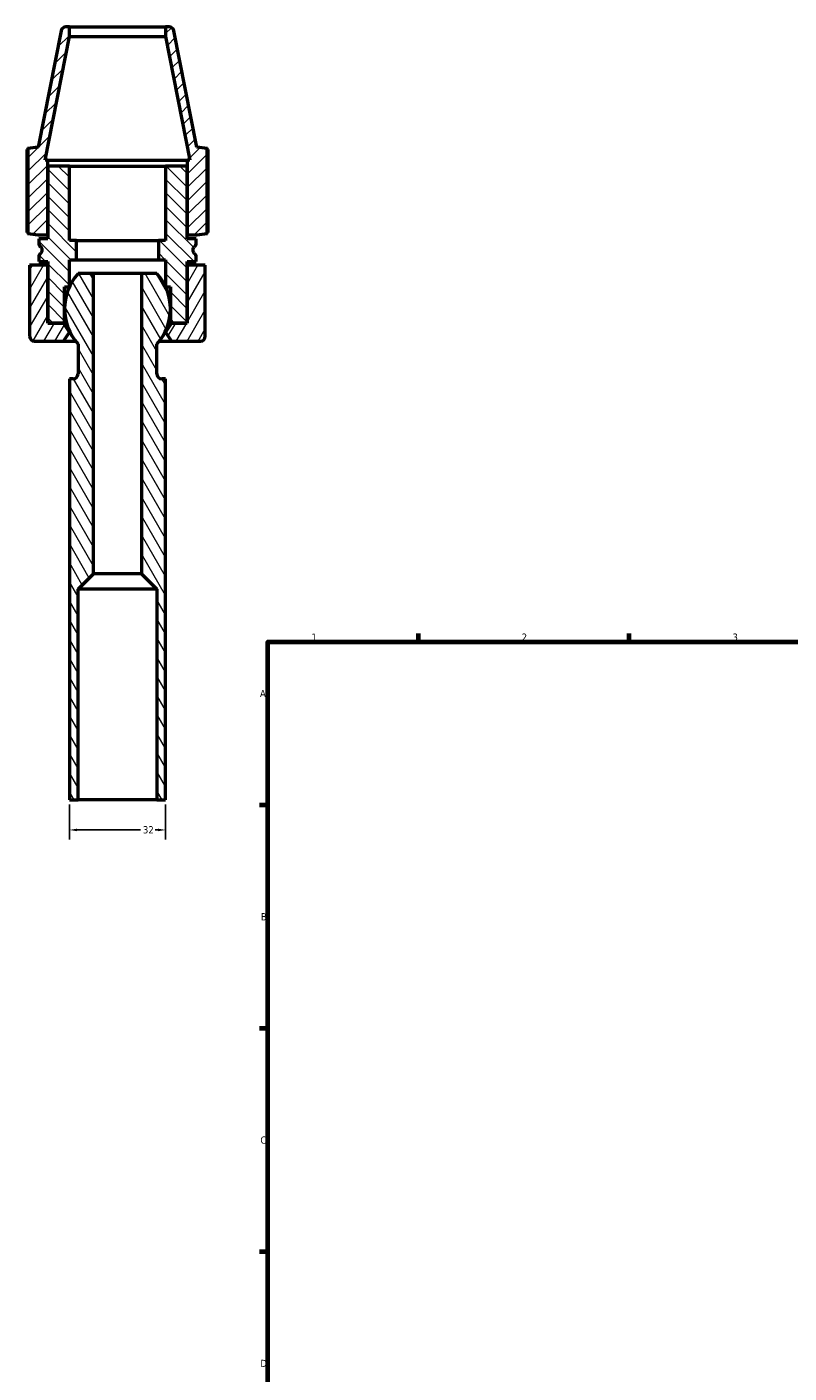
# Model space of a CAD drawing. Header units: millimetres. Extents: x -159 to 907, y -211 to 797.
# Tile 3 of 6: x -60 to 193, y 331 to 779. Entities that reach past the tile are written whole.
import ezdxf

# ---------------------------------------------------------------- set-up
doc = ezdxf.new("R2010")
doc.units = ezdxf.units.MM
for name, color, linetype, lineweight in [('Border (ANSI)', 7, 'Continuous', 70), ('Dimension (ANSI)', 7, 'Continuous', 25), ('Hatch (ANSI)', 7, 'Continuous', 18), ('Visible (ANSI)', 7, 'Continuous', 50)]:
    doc.layers.add(name, color=color, linetype=linetype, lineweight=lineweight)
doc.styles.add('Note Text (ANSI)', font='tahoma.ttf')
doc.dimstyles.new('Default - mm (ANSI)', dxfattribs={"dimtxt": 2.4, "dimasz": 2.5, "dimexe": 3.175, "dimexo": 1.6002, "dimgap": 0.8, "dimtad": 0, "dimtoh": 1, "dimdec": 0, "dimrnd": 1e-08, "dimzin": 4, "dimdsep": 46, "dimtxsty": 'Note Text (ANSI)', "dimcen": 0.09, "dimdle": 10, "dimclrd": 256, "dimclre": 256, "dimclrt": 5, "dimadec": 1, "dimazin": 1, "dimtfac": 1.27, "dimtofl": 0, "dimtmove": 0, "dimatfit": 3, "dimfxl": 1, "dimtolj": 1, "dimtzin": 4, "dimlwd": -1, "dimlwe": -1, "dimarcsym": 0})

# ---------------------------------------------------------------- blocks, each defined once
blk = doc.blocks.new('Borders Default Border')
at = {"layer": 'Border (ANSI)'}
for p, q in [((70.08, 574), (70.08, 576.8)), ((140.17, 574), (140.17, 576.8)), ((20, 519.75), (17.2, 519.75)), ((20, 445.5), (17.2, 445.5)), ((20, 371.25), (17.2, 371.25))]:
    blk.add_line(p, q, dxfattribs=at)
at = {"layer": 'Border (ANSI)', "flags": 128}
blk.add_lwpolyline([(20, 20), (20, 574), (821, 574), (821, 20), (20, 20)], dxfattribs=at)
at = {"layer": 'Border (ANSI)', "color": 5, "true_color": 0x0000ff, "char_height": 2.4, "attachment_point": 7, "style": 'Note Text (ANSI)'}
for s, insert in [('1', (34.5, 574.4)), ('2', (104.4, 574.4)), ('3', (174.46, 574.35)), ('A', (17.38, 555.68)), ('B', (17.67, 481.43)), ('C', (17.51, 407.13)), ('D', (17.52, 332.93))]:
    blk.add_mtext(s, dxfattribs=dict(at, insert=insert))
blk = doc.blocks.new('*D7')
at = {"layer": 'Defpoints', "color": 0, "transparency": 16777216}
for p in [(-46, 521.5), (-14, 521.5), (-14, 511.5)]:
    blk.add_point(p, dxfattribs=at)
at = {"layer": 'Dimension (ANSI)', "transparency": 16777216}
for p, q in [((-46, 519.9), (-46, 508.32)), ((-14, 519.9), (-14, 508.32)), ((-43.5, 511.5), (-22.35, 511.5)), ((-16.5, 511.5), (-17.45, 511.5))]:
    blk.add_line(p, q, dxfattribs=at)
for points in [[(-43.5, 511.92), (-43.5, 511.08), (-46, 511.5)], [(-16.5, 511.92), (-16.5, 511.08), (-14, 511.5)]]:
    blk.add_solid(points, dxfattribs=at)
at = {"layer": 'Dimension (ANSI)', "color": 5, "transparency": 16777216, "insert": (-21.55, 512.75), "char_height": 2.4, "attachment_point": 1, "style": 'Note Text (ANSI)'}
blk.add_mtext('\\A1;32', dxfattribs=at)

msp = doc.modelspace()

# ---------------------------------------------------------------- hatches: boundary and pattern name
at = {"layer": 'Hatch (ANSI)'}
h = msp.add_hatch(dxfattribs=at)
h.set_pattern_fill('ANSI31', color=256, scale=25.4, style=0)
h.set_pattern_definition([(45, (0, 0), (-2.245064, 2.245064), [])])
edge = h.paths.add_edge_path()
edge.add_line((-3.6, 709.37), (-0.24, 709.85))
edge.add_line((-0.24, 709.85), (-0.24, 738.09))
edge.add_line((-0.24, 738.09), (-3.6, 738.56))
edge.add_line((-3.6, 738.56), (-11.22, 777.21))
edge.add_ellipse((-12.79, 776.9), major_axis=(-0.31, 1.57), ratio=1, start_angle=270, end_angle=348.8453)
edge.add_line((-12.79, 778.5), (-14, 778.5))
edge.add_line((-14, 778.5), (-14, 775.3))
edge.add_line((-14, 775.3), (-5.9, 734.22))
edge.add_line((-5.9, 734.22), (-6.8, 734.22))
edge.add_line((-6.8, 734.22), (-6.8, 732.22))
edge.add_line((-6.8, 732.22), (-6.8, 709.37))
edge.add_line((-6.8, 709.37), (-3.6, 709.37))
edge = h.paths.add_edge_path()
edge.add_line((-59.76, 709.85), (-56.4, 709.37))
edge.add_line((-56.4, 709.37), (-53.2, 709.37))
edge.add_line((-53.2, 709.37), (-53.2, 732.22))
edge.add_line((-53.2, 732.22), (-53.2, 734.22))
edge.add_line((-53.2, 734.22), (-54.1, 734.22))
edge.add_line((-54.1, 734.22), (-46, 775.3))
edge.add_line((-46, 775.3), (-46, 778.5))
edge.add_line((-46, 778.5), (-47.21, 778.5))
edge.add_ellipse((-47.21, 776.9), major_axis=(-1.6, 0), ratio=1, start_angle=270, end_angle=348.8453)
edge.add_line((-48.78, 777.21), (-56.4, 738.56))
edge.add_line((-56.4, 738.56), (-59.76, 738.09))
edge.add_line((-59.76, 738.09), (-59.76, 709.85))
h = msp.add_hatch(dxfattribs=at)
h.set_pattern_fill('ANSI31', color=256, scale=25.4, angle=90.0002, style=0)
h.set_pattern_definition([(135.0002, (0, 0), (-2.245056, -2.245072), [])])
edge = h.paths.add_edge_path()
edge.add_line((-6.8, 708.09), (-6.8, 709.37))
edge.add_line((-6.8, 709.37), (-6.8, 732.22))
edge.add_line((-6.8, 732.22), (-14, 732.22))
edge.add_line((-14, 732.22), (-14, 707.5))
edge.add_line((-14, 707.5), (-16.4, 707.5))
edge.add_line((-16.4, 707.5), (-16.4, 701.11))
edge.add_line((-16.4, 701.11), (-14, 701.11))
edge.add_line((-14, 701.11), (-14, 692.1))
edge.add_line((-14, 692.1), (-12.4, 692.1))
edge.add_line((-12.4, 692.1), (-12.4, 680.04))
edge.add_line((-12.4, 680.04), (-12, 680.04))
edge.add_line((-12, 680.04), (-6.8, 680.04))
edge.add_line((-6.8, 680.04), (-6.8, 699.24))
edge.add_line((-6.8, 699.24), (-6.8, 700.52))
edge.add_line((-6.8, 700.52), (-3.8, 700.52))
edge.add_line((-3.8, 700.52), (-3.8, 701.9))
edge.add_ellipse((-5.4, 701.9), major_axis=(0, 1.6), ratio=1, start_angle=270, end_angle=318.8324)
edge.add_spline(control_points=[(-4.35, 703.1), (-4.45, 703.19), (-4.55, 703.3), (-4.71, 703.54), (-4.77, 703.67), (-4.88, 704.01), (-4.9, 704.21), (-4.87, 704.63), (-4.82, 704.83), (-4.63, 705.21), (-4.5, 705.37), (-4.35, 705.51)], knot_values=[-0.273448, -0.273448, -0.273448, -0.273448, -0.230479, -0.230479, -0.187509, -0.187509, -0.125006, -0.125006, -0.062503, -0.062503, 0, 0, 0, 0], degree=3, periodic=0)
edge.add_ellipse((-5.4, 706.71), major_axis=(1.2, 1.05), ratio=1, start_angle=270, end_angle=318.8324)
edge.add_line((-3.8, 706.71), (-3.8, 708.09))
edge.add_line((-3.8, 708.09), (-6.8, 708.09))
edge = h.paths.add_edge_path()
edge.add_line((-53.2, 732.22), (-53.2, 709.37))
edge.add_line((-53.2, 709.37), (-53.2, 708.09))
edge.add_line((-53.2, 708.09), (-56.2, 708.09))
edge.add_line((-56.2, 708.09), (-56.2, 706.71))
edge.add_ellipse((-54.6, 706.71), major_axis=(0, -1.6), ratio=1, start_angle=270, end_angle=318.8324)
edge.add_spline(control_points=[(-55.65, 705.51), (-55.55, 705.42), (-55.45, 705.31), (-55.29, 705.07), (-55.23, 704.94), (-55.12, 704.6), (-55.1, 704.4), (-55.13, 703.98), (-55.18, 703.78), (-55.37, 703.4), (-55.5, 703.24), (-55.65, 703.1)], knot_values=[-0.273448, -0.273448, -0.273448, -0.273448, -0.230479, -0.230479, -0.187509, -0.187509, -0.125006, -0.125006, -0.062503, -0.062503, 0, 0, 0, 0], degree=3, periodic=0)
edge.add_ellipse((-54.6, 701.9), major_axis=(-1.2, -1.05), ratio=1, start_angle=270, end_angle=318.8324)
edge.add_line((-56.2, 701.9), (-56.2, 700.52))
edge.add_line((-56.2, 700.52), (-53.2, 700.52))
edge.add_line((-53.2, 700.52), (-53.2, 699.24))
edge.add_line((-53.2, 699.24), (-53.2, 680.04))
edge.add_line((-53.2, 680.04), (-48, 680.04))
edge.add_line((-48, 680.04), (-47.6, 680.04))
edge.add_line((-47.6, 680.04), (-47.6, 692.1))
edge.add_line((-47.6, 692.1), (-46, 692.1))
edge.add_line((-46, 692.1), (-46, 701.11))
edge.add_line((-46, 701.11), (-43.6, 701.11))
edge.add_line((-43.6, 701.11), (-43.6, 707.5))
edge.add_line((-43.6, 707.5), (-46, 707.5))
edge.add_line((-46, 707.5), (-46, 732.22))
edge.add_line((-46, 732.22), (-53.2, 732.22))
h = msp.add_hatch(dxfattribs=at)
h.set_pattern_fill('ANSI31', color=256, scale=25.4, angle=15, style=0)
h.set_pattern_definition([(60, (0, 0), (-2.74963, 1.587501), [])])
edge = h.paths.add_edge_path()
edge.add_ellipse((-57.6, 675.64), major_axis=(0, -1.6), ratio=1, start_angle=270, end_angle=360)
edge.add_line((-57.6, 674.04), (-48, 674.04))
edge.add_line((-48, 674.04), (-46, 677.04))
edge.add_line((-46, 677.04), (-48, 680.04))
edge.add_line((-48, 680.04), (-53.2, 680.04))
edge.add_line((-53.2, 680.04), (-53.2, 699.24))
edge.add_line((-53.2, 699.24), (-59.2, 699.24))
edge.add_line((-59.2, 699.24), (-59.2, 675.64))
edge = h.paths.add_edge_path()
edge.add_ellipse((-2.4, 675.64), major_axis=(1.6, 0), ratio=1, start_angle=270, end_angle=360)
edge.add_line((-0.8, 675.64), (-0.8, 699.24))
edge.add_line((-0.8, 699.24), (-6.8, 699.24))
edge.add_line((-6.8, 699.24), (-6.8, 680.04))
edge.add_line((-6.8, 680.04), (-12, 680.04))
edge.add_line((-12, 680.04), (-14, 677.04))
edge.add_line((-14, 677.04), (-12, 674.04))
edge.add_line((-12, 674.04), (-2.4, 674.04))
h = msp.add_hatch(dxfattribs=at)
h.set_pattern_fill('ANSI31', color=256, scale=25.4, angle=75.0002, style=0)
h.set_pattern_definition([(120.0002, (0, 0), (-2.749626, -1.587508), [])])
edge = h.paths.add_edge_path()
edge.add_line((-16.88, 696.5), (-22, 696.5))
edge.add_line((-22, 696.5), (-22, 596.62))
edge.add_line((-22, 596.62), (-16.88, 591.5))
edge.add_line((-16.88, 591.5), (-16.88, 521.5))
edge.add_line((-16.88, 521.5), (-14, 521.5))
edge.add_line((-14, 521.5), (-14, 661.5))
edge.add_line((-14, 661.5), (-15.28, 661.5))
edge.add_ellipse((-15.28, 663.1), major_axis=(-1.6, 0), ratio=1, start_angle=0, end_angle=90, ccw=False)
edge.add_line((-16.88, 663.1), (-16.88, 673.04))
edge.add_ellipse((-30, 684.77), major_axis=(11.73, 13.12), ratio=1, start_angle=270, end_angle=353.6037)
edge = h.paths.add_edge_path()
edge.add_line((-38, 696.5), (-43.12, 696.5))
edge.add_ellipse((-30, 684.77), major_axis=(-11.73, -13.12), ratio=1, start_angle=270, end_angle=353.6037)
edge.add_line((-43.12, 673.04), (-43.12, 663.1))
edge.add_ellipse((-44.72, 663.1), major_axis=(0, -1.6), ratio=1, start_angle=0, end_angle=90, ccw=False)
edge.add_line((-44.72, 661.5), (-46, 661.5))
edge.add_line((-46, 661.5), (-46, 521.5))
edge.add_line((-46, 521.5), (-43.12, 521.5))
edge.add_line((-43.12, 521.5), (-43.12, 591.5))
edge.add_line((-43.12, 591.5), (-38, 596.62))
edge.add_line((-38, 596.62), (-38, 696.5))

# ---------------------------------------------------------------- linework, layer by layer
at = {"layer": 'Visible (ANSI)'}
for p, q in [((-48.78, 777.21), (-56.4, 738.56)), ((-54.1, 734.22), (-46, 775.3)), ((-46, 778.5), (-47.21, 778.5)), ((-46, 775.3), (-46, 778.5)), ((-46, 778.5), (-14, 778.5)), ((-46, 775.3), (-14, 775.3)), ((-12.79, 778.5), (-14, 778.5)), ((-14, 778.5), (-14, 775.3)), ((-14, 775.3), (-5.9, 734.22)), ((-3.6, 738.56), (-11.22, 777.21)), ((-56.4, 738.56), (-59.76, 738.09)), ((-0.24, 738.09), (-3.6, 738.56)), ((-60.11, 737.77), (-60.11, 710.16)), ((-59.76, 738.09), (-59.76, 709.85)), ((-53.2, 734.22), (-54.1, 734.22)), ((-53.2, 709.37), (-53.2, 734.22)), ((-53.2, 734.22), (-6.8, 734.22)), ((-5.9, 734.22), (-6.8, 734.22)), ((-6.8, 734.22), (-6.8, 709.37)), ((-0.24, 709.85), (-0.24, 738.09)), ((0.11, 710.16), (0.11, 737.77)), ((-53.2, 732.22), (-53.2, 708.09)), ((-46, 732.22), (-53.2, 732.22)), ((-46, 707.5), (-46, 732.22)), ((-46, 732.22), (-14, 732.22)), ((-6.8, 732.22), (-14, 732.22)), ((-14, 732.22), (-14, 707.5)), ((-6.8, 708.09), (-6.8, 732.22)), ((-59.76, 709.85), (-56.4, 709.37)), ((-56.4, 709.37), (-53.2, 709.37)), ((-53.2, 708.09), (-56.2, 708.09)), ((-56.2, 708.09), (-56.2, 706.71)), ((-43.6, 707.5), (-46, 707.5)), ((-43.6, 701.11), (-43.6, 707.5)), ((-43.6, 707.5), (-16.4, 707.5)), ((-14, 707.5), (-16.4, 707.5)), ((-16.4, 707.5), (-16.4, 701.11)), ((-6.8, 709.37), (-3.6, 709.37)), ((-3.8, 708.09), (-6.8, 708.09)), ((-3.8, 706.71), (-3.8, 708.09)), ((-3.6, 709.37), (-0.24, 709.85)), ((-53.2, 699.24), (-59.2, 699.24)), ((-59.2, 699.24), (-59.2, 675.64)), ((-56.2, 701.9), (-56.2, 700.52)), ((-56.2, 700.52), (-53.2, 700.52)), ((-53.2, 700.52), (-53.2, 680.04)), ((-53.2, 680.04), (-53.2, 699.24)), ((-46, 692.1), (-46, 701.11)), ((-46, 701.11), (-43.6, 701.11)), ((-43.6, 701.11), (-16.4, 701.11)), ((-16.4, 701.11), (-14, 701.11)), ((-14, 701.11), (-14, 692.1)), ((-6.8, 680.04), (-6.8, 700.52)), ((-6.8, 700.52), (-3.8, 700.52)), ((-0.8, 699.24), (-6.8, 699.24)), ((-6.8, 699.24), (-6.8, 680.04)), ((-3.8, 700.52), (-3.8, 701.9)), ((-0.8, 675.64), (-0.8, 699.24)), ((-38, 696.5), (-43.12, 696.5)), ((-38, 596.62), (-38, 696.5)), ((-22, 696.5), (-38, 696.5)), ((-16.88, 696.5), (-22, 696.5)), ((-22, 696.5), (-22, 596.62)), ((-47.6, 680.04), (-47.6, 692.1)), ((-47.6, 692.1), (-46, 692.1)), ((-14, 692.1), (-12.4, 692.1)), ((-12.4, 692.1), (-12.4, 680.04)), ((-53.2, 680.04), (-47.6, 680.04)), ((-48, 680.04), (-53.2, 680.04)), ((-46, 677.04), (-48, 680.04)), ((-48, 674.04), (-46, 677.04)), ((-47.6, 680.04), (-46.95, 680.04)), ((-46, 677.04), (-45.81, 677.04)), ((-14.19, 677.04), (-14, 677.04)), ((-12, 680.04), (-14, 677.04)), ((-14, 677.04), (-12, 674.04)), ((-13.05, 680.04), (-12.4, 680.04)), ((-12.4, 680.04), (-6.8, 680.04)), ((-6.8, 680.04), (-12, 680.04)), ((-57.6, 674.04), (-48, 674.04)), ((-48, 674.04), (-43.95, 674.04)), ((-43.12, 673.04), (-43.12, 663.1)), ((-16.88, 663.1), (-16.88, 673.04)), ((-16.05, 674.04), (-12, 674.04)), ((-12, 674.04), (-2.4, 674.04)), ((-44.72, 661.5), (-46, 661.5)), ((-46, 661.5), (-46, 521.5)), ((-14, 661.5), (-15.28, 661.5)), ((-14, 521.5), (-14, 661.5)), ((-43.12, 591.5), (-38, 596.62)), ((-22, 596.62), (-38, 596.62)), ((-22, 596.62), (-16.88, 591.5)), ((-43.12, 521.5), (-43.12, 591.5)), ((-16.88, 591.5), (-43.12, 591.5)), ((-16.88, 591.5), (-16.88, 521.5)), ((-46, 521.5), (-43.12, 521.5)), ((-16.88, 521.5), (-43.12, 521.5)), ((-16.88, 521.5), (-14, 521.5))]:
    msp.add_line(p, q, dxfattribs=at)
for centre, radius, start, end in [((-47.21, 776.9), 1.6, 90, 168.8453), ((-12.79, 776.9), 1.6, 11.1547, 90), ((-54.6, 706.71), 1.6, 180, 228.8324), ((-54.6, 701.9), 1.6, 131.1676, 180), ((-5.4, 706.71), 1.6, 311.1676, 0), ((-5.4, 701.9), 1.6, 0, 48.8324), ((-30, 684.77), 17.6, 138.1982, 221.8018), ((-30, 684.77), 17.6, 318.1982, 41.8018), ((-57.6, 675.64), 1.6, 180, 270), ((-2.4, 675.64), 1.6, 270, 0), ((-44.72, 663.1), 1.6, 270, 0), ((-15.28, 663.1), 1.6, 180, 270)]:
    msp.add_arc(centre, radius, start, end, dxfattribs=at)
for points, weights in [([(-59.76, 737.85), (-59.93, 737.81), (-60.11, 737.77)], [1.00165851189, 1.00090305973, 1]), ([(0.11, 737.77), (-0.07, 737.81), (-0.24, 737.85)], [1, 1.00090305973, 1.00165851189]), ([(-60.11, 710.16), (-59.93, 710.12), (-59.76, 710.08)], [1, 1.00090305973, 1.00165851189]), ([(-0.24, 710.08), (-0.07, 710.12), (0.11, 710.16)], [1.00165851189, 1.00090305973, 1])]:
    msp.add_rational_spline(points, weights, degree=2, dxfattribs=at)
for points in [[(-55.65, 705.51), (-55.55, 705.42), (-55.45, 705.31), (-55.29, 705.07), (-55.23, 704.94), (-55.12, 704.6), (-55.1, 704.4), (-55.13, 703.98), (-55.18, 703.78), (-55.37, 703.4), (-55.5, 703.24), (-55.65, 703.1)], [(-4.35, 703.1), (-4.45, 703.19), (-4.55, 703.3), (-4.71, 703.54), (-4.77, 703.67), (-4.88, 704.01), (-4.9, 704.21), (-4.87, 704.63), (-4.82, 704.83), (-4.63, 705.21), (-4.5, 705.37), (-4.35, 705.51)]]:
    msp.add_open_spline(points, degree=3, knots=[-0.2734482, -0.2734482, -0.2734482, -0.2734482, -0.2304788, -0.2304788, -0.1875093, -0.1875093, -0.1250062, -0.1250062, -0.0625031, -0.0625031, 0, 0, 0, 0], dxfattribs=at)

# ---------------------------------------------------------------- block references
msp.add_blockref('Borders Default Border', (0, 0))

# ---------------------------------------------------------------- dimensions: what is measured, and where the dimension line sits
at = {"layer": 'Dimension (ANSI)'}
dim = msp.add_linear_dim(base=(-14, 511.5), p1=(-46, 521.5), p2=(-14, 521.5), angle=180, dimstyle='Default - mm (ANSI)', override={"dimgap": 0.8, "dimtoh": 0, "dimdec": 0, "dimtol": 0, "dimlim": 0, "dimtp": 0, "dimtm": 0, "dimtdec": 2, "dimatfit": 1}, dxfattribs=at)
dim.commit()
dim.dimension.update_dxf_attribs({"geometry": '*D7', "text_midpoint": (-19.9, 511.5), "dimtype": 160})

doc.saveas('drawing.dxf')
